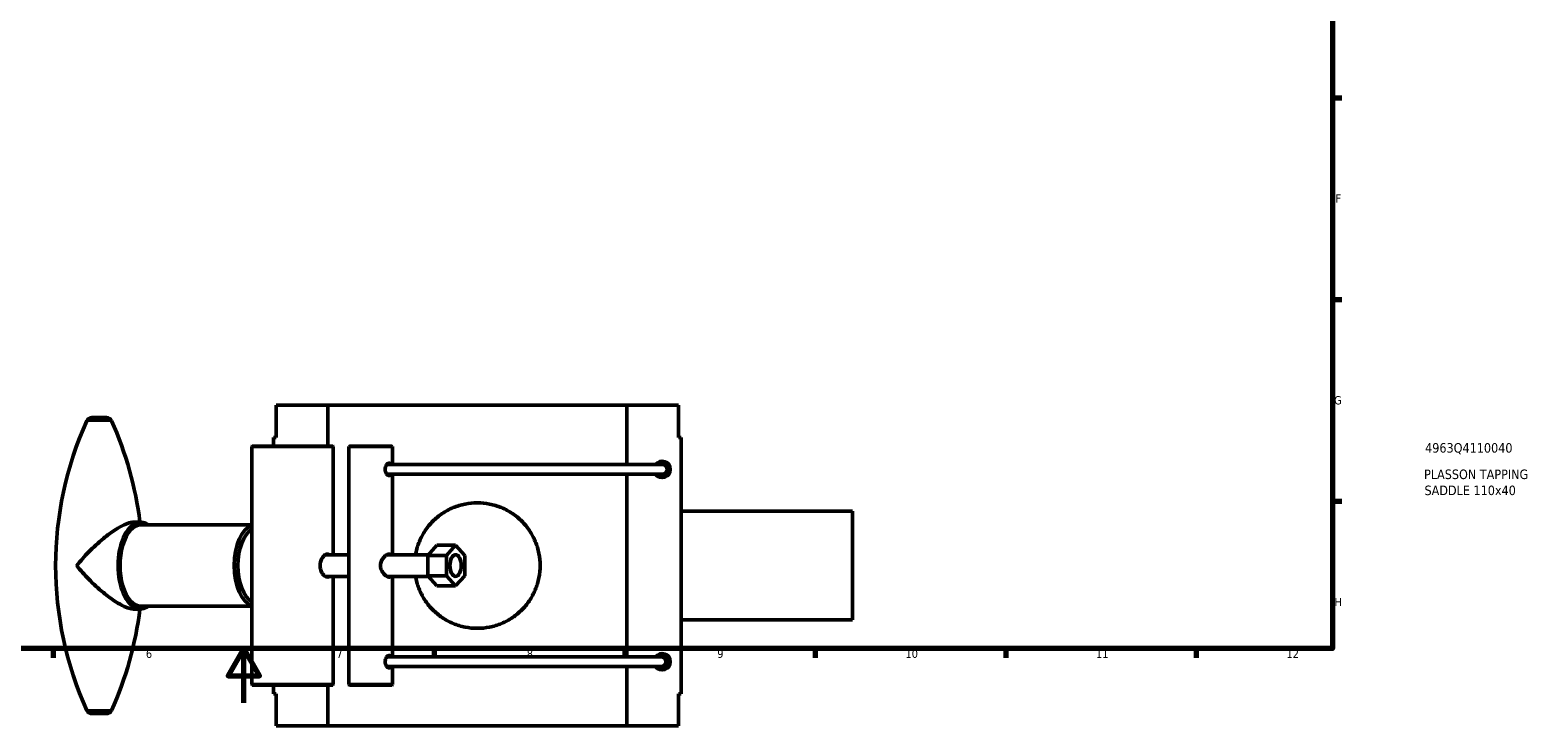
# Model space of a CAD drawing. Header units: millimetres. Extents: x 0 to 1088, y -8 to 1311.
# Tile 2 of 6: x 342 to 897, y -8 to 248. Entities that reach past the tile are written whole.
import ezdxf

# ---------------------------------------------------------------- set-up
doc = ezdxf.new("R2010")
doc.units = ezdxf.units.MM
for name, color, linetype, lineweight in [('Border (ANSI)', 7, 'Continuous', 70), ('Title (ISO)', 7, 'Continuous', 50), ('Visible (ANSI)', 7, 'Continuous', 50), ('Visible Narrow (ANSI)', 7, 'Continuous', 35)]:
    doc.layers.add(name, color=color, linetype=linetype, lineweight=lineweight)
doc.styles.add('Note Text (ANSI)', font='tahoma.ttf')
doc.styles.add('Note Text (ISO)', font='tahoma.ttf')

# ---------------------------------------------------------------- blocks, each defined once
blk = doc.blocks.new('Borders Default Border')
at = {"layer": 'Border (ANSI)'}
for p, q in [((821, 222.75), (824.45, 222.75)), ((821, 148.5), (824.45, 148.5)), ((821, 74.25), (824.45, 74.25)), ((350.42, 20), (350.42, 16.55)), ((490.58, 20), (490.58, 16.55)), ((560.67, 20), (560.67, 16.55)), ((630.75, 20), (630.75, 16.55)), ((700.83, 20), (700.83, 16.55)), ((770.92, 20), (770.92, 16.55))]:
    blk.add_line(p, q, dxfattribs=at)
at = {"layer": 'Border (ANSI)', "flags": 128}
for points in [[(20, 20), (20, 574), (821, 574), (821, 20), (20, 20)], [(420.5, 0), (420.5, 20), (414.73, 10), (426.27, 10), (420.5, 20)]]:
    blk.add_lwpolyline(points, dxfattribs=at)
at = {"layer": 'Border (ANSI)', "attachment_point": 7, "style": 'Note Text (ANSI)'}
for s, insert, char_height in [('F', (822.14, 184.1), 3.05), ('G', (821.66, 109.79), 3.05), ('H', (821.81, 35.6), 3.05), ('6', (384.49, 16.49), 3.05), ('7', (454.6, 16.55), 3.05), ('8', (524.63, 16.48), 3.05), ('9', (594.7, 16.49), 3.05), ('10', (663.96, 16.49), 3.048), ('11', (734.04, 16.55), 3.048), ('12', (804.13, 16.55), 3.048)]:
    blk.add_mtext(s, dxfattribs=dict(at, insert=insert, char_height=char_height))
blk = doc.blocks.new('Title Blocks ISO')
at = {"layer": 'Title (ISO)', "style": 'Note Text (ISO)'}
for tag, p in [('PART_NUMBER_001', (34.13, 72.11)), ('DESCRIPTION_001', (33.74, 62.38)), ('DESCRIPTION_002', (33.91, 56.47))]:
    blk.add_attdef(tag, p, '', height=3.5, dxfattribs=at)

msp = doc.modelspace()

# ---------------------------------------------------------------- linework, layer by layer
at = {"layer": 'Visible (ANSI)'}
for p, q in [((432.4261, 97.7288), (432.4261, 109.5288)), ((432.4261, 109.5288), (451.4261, 109.5288)), ((451.4261, 109.5288), (451.4261, 94.5288)), ((451.4261, 109.5288), (561.4261, 109.5288)), ((561.4261, 109.5288), (580.4261, 109.5288)), ((561.4261, 87.7288), (561.4261, 109.5288)), ((580.4261, 109.5288), (580.4261, 97.7288)), ((369.996, 105.0288), (364.5664, 105.0288)), ((423.6261, 94.5288), (423.4261, 94.3288)), ((453.4261, 94.3288), (423.4261, 94.3288)), ((423.4261, 6.7288), (423.4261, 94.3288)), ((423.6261, 94.5288), (453.2261, 94.5288)), ((431.4261, 94.5288), (431.4261, 97.7288)), ((432.4261, 97.7288), (431.4261, 97.7288)), ((453.2261, 94.5288), (453.4261, 94.3288)), ((453.4261, 54.5288), (453.4261, 94.3288)), ((459.3533, 94.5288), (459.1533, 94.3288)), ((475.1533, 94.3288), (459.1533, 94.3288)), ((459.1533, 87.738), (459.1533, 94.3288)), ((459.3533, 94.5288), (474.9533, 94.5288)), ((474.9533, 94.5288), (475.1533, 94.3288)), ((475.1533, 87.7288), (475.1533, 94.3288)), ((580.4261, 97.7288), (581.4261, 97.7288)), ((581.4261, 3.3288), (581.4261, 97.7288)), ((459.1533, 51.5707), (459.1533, 84.1196)), ((574.4261, 87.7288), (473.1625, 87.7288)), ((473.1625, 84.1288), (574.4261, 84.1288)), ((475.1533, 54.5288), (475.1533, 84.1288)), ((561.4261, 16.9288), (561.4261, 84.1288)), ((572.6261, 84.1288), (572.6261, 83.5288)), ((576.2261, 83.5288), (576.2261, 85.9288)), ((581.4261, 70.5288), (644.4261, 70.5288)), ((644.4261, 30.5288), (644.4261, 70.5288)), ((382.2816, 66.5288), (380.1471, 66.5288)), ((423.4261, 65.5288), (382.7102, 65.5288)), ((488.2252, 54.2788), (491.5705, 58.0288)), ((498.4278, 58.0288), (491.5705, 58.0288)), ((498.4278, 58.0288), (495.0825, 54.2788)), ((501.7731, 54.2788), (498.4278, 58.0288)), ((450.4849, 54.5288), (459.1533, 54.5288)), ((473.1595, 54.5288), (488.4482, 54.5288)), ((488.2252, 54.2788), (495.0825, 54.2788)), ((488.2252, 46.7788), (488.2252, 54.2788)), ((495.0825, 54.2788), (495.0825, 46.7788)), ((501.7731, 46.7788), (501.7731, 54.2788)), ((450.4849, 46.5288), (459.1533, 46.5288)), ((453.4261, 6.7288), (453.4261, 46.5288)), ((459.1533, 16.938), (459.1533, 49.4869)), ((473.1595, 46.5288), (488.4482, 46.5288)), ((475.1533, 16.9288), (475.1533, 46.5288)), ((488.2252, 46.7788), (495.0825, 46.7788)), ((491.5705, 43.0288), (488.2252, 46.7788)), ((495.0825, 46.7788), (498.4278, 43.0288)), ((498.4278, 43.0288), (501.7731, 46.7788)), ((491.5705, 43.0288), (498.4278, 43.0288)), ((382.2816, 34.5288), (380.1471, 34.5288)), ((423.4261, 35.5288), (382.7102, 35.5288)), ((581.4261, 30.5288), (644.4261, 30.5288)), ((574.4261, 16.9288), (473.1625, 16.9288)), ((572.6261, 17.5288), (572.6261, 16.9288)), ((576.2261, 15.1288), (576.2261, 17.5288)), ((459.1533, 6.7288), (459.1533, 13.3196)), ((473.1625, 13.3288), (574.4261, 13.3288)), ((475.1533, 6.7288), (475.1533, 13.3288)), ((561.4261, -8.4712), (561.4261, 13.3288)), ((423.4261, 6.7288), (453.4261, 6.7288)), ((423.6261, 6.5288), (423.4261, 6.7288)), ((453.2261, 6.5288), (423.6261, 6.5288)), ((431.4261, 3.3288), (431.4261, 6.5288)), ((451.4261, 6.5288), (451.4261, -8.4712)), ((453.2261, 6.5288), (453.4261, 6.7288)), ((459.1533, 6.7288), (475.1533, 6.7288)), ((459.3533, 6.5288), (459.1533, 6.7288)), ((474.9533, 6.5288), (459.3533, 6.5288)), ((474.9533, 6.5288), (475.1533, 6.7288)), ((431.4261, 3.3288), (432.4261, 3.3288)), ((432.4261, -8.4712), (432.4261, 3.3288)), ((580.4261, 3.3288), (580.4261, -8.4712)), ((581.4261, 3.3288), (580.4261, 3.3288)), ((369.996, -3.9712), (364.5664, -3.9712)), ((451.4261, -8.4712), (432.4261, -8.4712)), ((561.4261, -8.4712), (451.4261, -8.4712)), ((580.4261, -8.4712), (561.4261, -8.4712))]:
    msp.add_line(p, q, dxfattribs=at)
for centre, radius, start, end in [((481.0416, 50.5288), 129.7604, 155.73702, 204.26298), ((364.5664, 103.0288), 2, 90, 155.73702), ((369.996, 103.0288), 2, 24.26298, 90), ((253.5208, 50.5288), 129.7604, 7.08283, 24.26298), ((574.4261, 85.9288), 3, 216.869898, 143.130102), ((574.4261, 85.9288), 1.8, 270, 90), ((253.5208, 50.5288), 129.7604, 335.73702, 352.91717), ((574.4261, 15.1288), 3, 216.869898, 143.130102), ((574.4261, 15.1288), 1.8, 262.503458, 97.496542), ((364.5664, -1.9712), 2, 204.26298, 270), ((369.996, -1.9712), 2, 270, 335.73702)]:
    msp.add_arc(centre, radius, start, end, dxfattribs=at)
for centre, major_axis, start_param, end_param in [((382.7102, 50.5288), (0, -15), 3.14159265, 6.28318531), ((424.7114, 50.5288), (0, 15), 0.16714983, 2.97444283), ((425.5686, 50.5288), (0, -14), 3.44328175, 5.98149621)]:
    msp.add_ellipse(centre, major_axis=major_axis, ratio=0.51503807, start_param=start_param, end_param=end_param, dxfattribs=at)
for major_axis in [(0, -4), (0, 4)]:
    msp.add_ellipse((498.4278, 50.5288), major_axis=major_axis, ratio=0.51503807, dxfattribs=at)
for points, knots in [([(459.1533, 87.7379), (459.1533, 87.7152), (459.1533, 87.6923), (459.1545, 87.118), (459.166, 86.5104), (459.166, 85.9288)], [2.603615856, 2.603615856, 2.603615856, 2.603615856, 2.610881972, 2.610881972, 2.785380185, 2.785380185, 2.785380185, 2.785380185]), ([(459.166, 85.9288), (459.166, 85.3471), (459.1545, 84.7396), (459.1533, 84.1653), (459.1533, 84.1424), (459.1533, 84.1196)], [0, 0, 0, 0, 0.174498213, 0.174498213, 0.181764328, 0.181764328, 0.181764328, 0.181764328]), ([(474.6371, 84.1291), (474.5783, 83.9994), (474.5068, 83.8875), (474.3044, 83.6872), (474.1602, 83.6288), (473.861, 83.6288), (473.687, 83.6872), (473.3415, 83.9224), (473.1706, 84.0992), (472.8889, 84.5058), (472.7589, 84.7633), (472.5822, 85.3294), (472.5365, 85.6382), (472.5365, 86.2194), (472.5822, 86.5282), (472.7589, 87.0943), (472.8889, 87.3518), (473.1706, 87.7584), (473.3415, 87.9351), (473.687, 88.1704), (473.861, 88.2288), (474.1602, 88.2288), (474.3044, 88.1704), (474.5068, 87.9701), (474.5783, 87.8582), (474.6371, 87.7285)], [0.200264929, 0.200264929, 0.200264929, 0.200264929, 0.261524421, 0.261524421, 0.34868473, 0.34868473, 0.435845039, 0.435845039, 0.523005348, 0.523005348, 0.610187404, 0.610187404, 0.69736946, 0.69736946, 0.784551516, 0.784551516, 0.871733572, 0.871733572, 0.958893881, 0.958893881, 1.04605419, 1.04605419, 1.133214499, 1.133214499, 1.194473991, 1.194473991, 1.194473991, 1.194473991]), ([(483.6751, 54.5288), (483.7036, 54.6908), (483.7338, 54.8527), (484.0627, 56.5144), (484.5136, 57.9998), (485.6974, 60.8387), (486.4313, 62.1949), (488.1205, 64.699), (489.0759, 65.8469), (491.1067, 67.8777), (492.254, 68.833), (494.7584, 70.5227), (496.1155, 71.2573), (498.9563, 72.4418), (500.4427, 72.8928), (503.4428, 73.4863), (504.9567, 73.6288), (507.8955, 73.6288), (509.4094, 73.4863), (512.4095, 72.8928), (513.8959, 72.4418), (516.7367, 71.2573), (518.0938, 70.5227), (520.5982, 68.833), (521.7455, 67.8777), (523.7763, 65.8469), (524.7317, 64.699), (526.4209, 62.1949), (527.1548, 60.8387), (528.3387, 57.9998), (528.7895, 56.5144), (529.3833, 53.5145), (529.5261, 52), (529.5261, 49.0576), (529.3833, 47.5431), (528.7895, 44.5432), (528.3387, 43.0578), (527.1548, 40.2188), (526.4209, 38.8627), (524.7317, 36.3586), (523.7763, 35.2106), (521.7455, 33.1799), (520.5982, 32.2246), (518.0938, 30.5349), (516.7367, 29.8003), (513.8959, 28.6158), (512.4095, 28.1648), (509.4094, 27.5713), (507.8955, 27.4288), (504.9567, 27.4288), (503.4428, 27.5713), (500.4427, 28.1648), (498.9563, 28.6158), (496.1155, 29.8003), (494.7584, 30.5349), (492.254, 32.2246), (491.1067, 33.1799), (489.0759, 35.2106), (488.1205, 36.3586), (486.4313, 38.8627), (485.6974, 40.2188), (484.5136, 43.0578), (484.0627, 44.5432), (483.7338, 46.2049), (483.7036, 46.3668), (483.6751, 46.5288)], [0.39376681, 0.39376681, 0.39376681, 0.39376681, 0.44136126, 0.44136126, 0.88272252, 0.88272252, 1.32408378, 1.32408378, 1.76544503, 1.76544503, 2.20625404, 2.20625404, 2.64706304, 2.64706304, 3.08787204, 3.08787204, 3.52868104, 3.52868104, 3.96949005, 3.96949005, 4.41029905, 4.41029905, 4.85110805, 4.85110805, 5.29191705, 5.29191705, 5.73327831, 5.73327831, 6.17463957, 6.17463957, 6.61600083, 6.61600083, 7.05736209, 7.05736209, 7.49872335, 7.49872335, 7.9400846, 7.9400846, 8.38144586, 8.38144586, 8.82280712, 8.82280712, 9.26361612, 9.26361612, 9.70442513, 9.70442513, 10.14523413, 10.14523413, 10.58604313, 10.58604313, 11.02685213, 11.02685213, 11.46766114, 11.46766114, 11.90847014, 11.90847014, 12.34927914, 12.34927914, 12.7906404, 12.7906404, 13.23200166, 13.23200166, 13.67336292, 13.67336292, 13.72095737, 13.72095737, 13.72095737, 13.72095737]), ([(380.1471, 66.5288), (379.7528, 66.5288), (379.3164, 66.4738), (378.1388, 66.2055), (377.3649, 65.9311), (375.5449, 65.1109), (374.4914, 64.5269), (371.8929, 62.8819), (370.3363, 61.7285), (366.9706, 58.9555), (365.1658, 57.2742), (361.8994, 53.9182), (360.4056, 52.2283), (359.0504, 50.541), (359.0455, 50.5349), (359.0406, 50.5288)], [3.00471345, 3.00471345, 3.00471345, 3.00471345, 3.23604843, 3.23604843, 3.57937899, 3.57937899, 3.99569701, 3.99569701, 4.58930012, 4.58930012, 5.31849368, 5.31849368, 6.0094269, 6.0094269, 6.01193461, 6.01193461, 6.01193461, 6.01193461]), ([(385.2629, 65.5288), (385.0258, 65.694), (384.7833, 65.84), (383.8126, 66.335), (383.0481, 66.5288), (382.2816, 66.5288)], [5.93876544, 5.93876544, 5.93876544, 5.93876544, 6.026385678, 6.026385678, 6.283185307, 6.283185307, 6.283185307, 6.283185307]), ([(359.0406, 50.5288), (359.0455, 50.5227), (359.0504, 50.5166), (360.4056, 48.8293), (361.8994, 47.1394), (365.1658, 43.7834), (366.9706, 42.1021), (370.3363, 39.329), (371.8929, 38.1756), (374.4914, 36.5307), (375.5449, 35.9467), (377.3649, 35.1265), (378.1388, 34.8521), (379.3164, 34.5837), (379.7528, 34.5288), (380.1471, 34.5288)], [-0.00250771, -0.00250771, -0.00250771, -0.00250771, 0, 0, 0.69093322, 0.69093322, 1.42012678, 1.42012678, 2.01372989, 2.01372989, 2.43004791, 2.43004791, 2.77337848, 2.77337848, 3.00471345, 3.00471345, 3.00471345, 3.00471345]), ([(448.5678, 50.5288), (448.5678, 51.0657), (448.6519, 51.6362), (448.9767, 52.6824), (449.2158, 53.1583), (449.7344, 53.9096), (450.0492, 54.2363), (450.6861, 54.6709), (451.0072, 54.7788), (451.5262, 54.7788), (451.7612, 54.6957), (451.9641, 54.5286)], [0, 0, 0, 0, 0.161066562, 0.161066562, 0.322133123, 0.322133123, 0.483161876, 0.483161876, 0.644190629, 0.644190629, 0.785476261, 0.785476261, 0.785476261, 0.785476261]), ([(451.9641, 46.529), (451.7612, 46.3618), (451.5262, 46.2788), (451.0072, 46.2788), (450.6861, 46.3867), (450.0492, 46.8213), (449.7344, 47.1479), (449.2158, 47.8993), (448.9767, 48.3752), (448.6519, 49.4214), (448.5678, 49.9919), (448.5678, 50.5288)], [1.791286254, 1.791286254, 1.791286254, 1.791286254, 1.932571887, 1.932571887, 2.093600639, 2.093600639, 2.254629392, 2.254629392, 2.415695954, 2.415695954, 2.576762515, 2.576762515, 2.576762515, 2.576762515]), ([(459.1547, 50.5288), (459.1547, 50.4809), (459.1547, 50.4329), (459.1544, 50.0786), (459.153, 49.7781), (459.1531, 49.4869)], [1.365338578, 1.365338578, 1.365338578, 1.365338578, 1.379758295, 1.379758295, 1.471569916, 1.471569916, 1.471569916, 1.471569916]), ([(470.774, 50.5288), (470.774, 50.732), (470.7894, 50.9345), (470.8592, 51.3978), (470.9236, 51.654), (471.0093, 51.9015), (471.0934, 52.1447), (471.1974, 52.3781), (471.5688, 53.0687), (471.8878, 53.4829), (472.5716, 54.1629), (472.9349, 54.4258), (473.5884, 54.7359), (473.8739, 54.7989), (474.3267, 54.7517), (474.4994, 54.6684), (474.6388, 54.5288)], [2.589726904, 2.589726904, 2.589726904, 2.589726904, 2.650812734, 2.650812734, 2.730640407, 2.730640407, 2.730640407, 2.809100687, 2.809100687, 2.975547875, 2.975547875, 3.143430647, 3.143430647, 3.29370069, 3.29370069, 3.419735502, 3.419735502, 3.419735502, 3.419735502]), ([(474.6387, 46.5287), (474.5265, 46.4164), (474.3926, 46.3402), (474.0082, 46.2506), (473.7405, 46.2826), (473.1367, 46.5161), (472.8076, 46.7215), (472.3088, 47.1498), (472.1352, 47.3222), (471.6248, 47.9107), (471.3158, 48.3879), (470.9117, 49.3764), (470.7967, 49.8662), (470.775, 50.4242), (470.774, 50.4765), (470.774, 50.5288)], [4.489200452, 4.489200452, 4.489200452, 4.489200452, 4.590928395, 4.590928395, 4.738335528, 4.738335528, 4.892217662, 4.892217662, 4.976596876, 4.976596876, 5.152908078, 5.152908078, 5.304656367, 5.304656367, 5.320367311, 5.320367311, 5.320367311, 5.320367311]), ([(382.2816, 34.5288), (383.1618, 34.5288), (384.0385, 34.7851), (384.9932, 35.3482), (385.1289, 35.4355), (385.2629, 35.5288)], [3.141592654, 3.141592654, 3.141592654, 3.141592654, 3.436498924, 3.436498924, 3.486012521, 3.486012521, 3.486012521, 3.486012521]), ([(459.1533, 16.9379), (459.1533, 16.9152), (459.1533, 16.8923), (459.1545, 16.318), (459.166, 15.7104), (459.166, 15.1288)], [2.603615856, 2.603615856, 2.603615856, 2.603615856, 2.610881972, 2.610881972, 2.785380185, 2.785380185, 2.785380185, 2.785380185]), ([(474.6371, 13.3291), (474.5783, 13.1994), (474.5068, 13.0875), (474.3044, 12.8872), (474.1602, 12.8288), (473.861, 12.8288), (473.687, 12.8872), (473.3415, 13.1224), (473.1706, 13.2992), (472.8889, 13.7058), (472.7589, 13.9633), (472.5822, 14.5294), (472.5365, 14.8382), (472.5365, 15.4194), (472.5822, 15.7282), (472.7589, 16.2943), (472.8889, 16.5518), (473.1706, 16.9584), (473.3415, 17.1351), (473.687, 17.3704), (473.861, 17.4288), (474.1602, 17.4288), (474.3044, 17.3704), (474.5068, 17.1701), (474.5783, 17.0582), (474.6371, 16.9285)], [0.200264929, 0.200264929, 0.200264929, 0.200264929, 0.261524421, 0.261524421, 0.34868473, 0.34868473, 0.435845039, 0.435845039, 0.523005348, 0.523005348, 0.610187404, 0.610187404, 0.69736946, 0.69736946, 0.784551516, 0.784551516, 0.871733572, 0.871733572, 0.958893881, 0.958893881, 1.04605419, 1.04605419, 1.133214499, 1.133214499, 1.194473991, 1.194473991, 1.194473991, 1.194473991]), ([(574.1913, 16.9134), (574.3562, 16.8923), (574.5241, 16.8467), (574.8772, 16.7029), (575.1057, 16.5536), (575.4272, 16.2377), (575.5783, 16.0163), (575.7505, 15.6077), (575.803, 15.3489), (575.803, 15.1288), (575.803, 14.9087), (575.7505, 14.6499), (575.5783, 14.2412), (575.4272, 14.0199), (575.1057, 13.704), (574.8772, 13.5546), (574.5241, 13.4108), (574.3562, 13.3652), (574.1913, 13.3442)], [-0.247413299, -0.247413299, -0.247413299, -0.247413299, -0.201260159, -0.201260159, -0.133025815, -0.133025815, -0.066023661, -0.066023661, 0, 0, 0, 0.066023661, 0.066023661, 0.133025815, 0.133025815, 0.201260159, 0.201260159, 0.247413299, 0.247413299, 0.247413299, 0.247413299]), ([(459.166, 15.1288), (459.166, 14.5471), (459.1545, 13.9396), (459.1533, 13.3653), (459.1533, 13.3424), (459.1533, 13.3196)], [0, 0, 0, 0, 0.174498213, 0.174498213, 0.181764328, 0.181764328, 0.181764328, 0.181764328])]:
    msp.add_open_spline(points, degree=3, knots=knots, dxfattribs=at)
msp.add_open_spline([(459.1532, 51.5707), (459.1529, 51.2321), (459.1545, 50.8829), (459.1547, 50.5288)], degree=3, dxfattribs=at)
at = {"layer": 'Visible Narrow (ANSI)'}
for p, q in [((371.7635, 103.8506), (362.799, 103.8506)), ((371.7635, -2.7931), (362.799, -2.7931))]:
    msp.add_line(p, q, dxfattribs=at)
for centre, major_axis, ratio, start_param, end_param in [((574.4261, 85.9288), (0, 1.8), 0.9770791, 3.29867229, 6.12610567), ((382.2816, 50.5288), (0, 16), 0.51503807, 0.15707963, 2.98451302), ((382.7102, 50.5288), (0, -15.5), 0.51503807, 3.06945304, 6.35532492)]:
    msp.add_ellipse(centre, major_axis=major_axis, ratio=ratio, start_param=start_param, end_param=end_param, dxfattribs=at)

# ---------------------------------------------------------------- block references
msp.add_blockref('Borders Default Border', (0, 0))
msp.add_blockref('Title Blocks ISO', (821, 20)).add_auto_attribs({'PART_NUMBER_001': '4963Q4110040', 'DESCRIPTION_001': 'PLASSON TAPPING', 'DESCRIPTION_002': 'SADDLE 110x40'})

doc.saveas('drawing.dxf')
